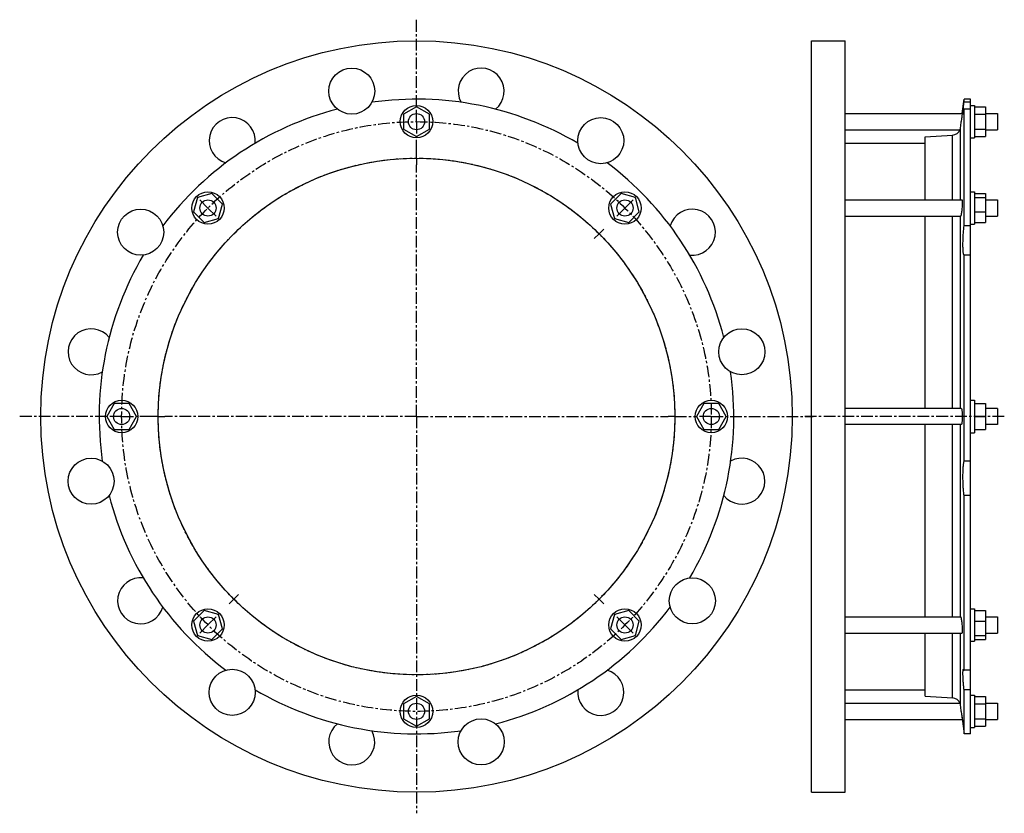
# Model space of a CAD drawing. Header units: millimetres. Extents: x -329 to 398, y -162 to 424.
import ezdxf

# ---------------------------------------------------------------- set-up
doc = ezdxf.new("R2010")
doc.units = ezdxf.units.MM
doc.header["$LTSCALE"] = 23.1
doc.linetypes.add('CENTER', pattern=[0.6, 0.375, -0.075, 0.075, -0.075])
doc.layers.get('0').update_dxf_attribs({"linetype": 'CONTINUOUS'})
doc.layers.add('AXES', color=7, linetype='CONTINUOUS')
doc.layers.add('ROUNDS', color=7, linetype='CONTINUOUS')

msp = doc.modelspace()

# ---------------------------------------------------------------- linework, layer by layer
at = {"color": 7, "linetype": 'Continuous'}
for p, q in [((255.66, -146.18), (255.66, 408.82)), ((255.66, 408.82), (280.66, 408.82)), ((280.66, -146.18), (280.66, 408.82)), ((373.11, 365.67), (368.35, 365.67)), ((-36.01, 360.04), (-45.51, 354.56)), ((-26.51, 354.56), (-36.01, 360.04)), ((373.11, 361.07), (376.11, 361.07)), ((376.11, 361.07), (376.11, 337.07)), ((376.11, 360.04), (384.11, 360.04)), ((384.11, 360.04), (384.11, 338.11)), ((-45.51, 354.56), (-45.51, 343.59)), ((-26.51, 343.59), (-26.51, 354.56)), ((376.11, 354.56), (384.11, 354.56)), ((-45.51, 343.59), (-36.01, 338.11)), ((-36.01, 338.11), (-26.51, 343.59)), ((376.11, 343.59), (384.11, 343.59)), ((339.77, 291.3), (339.77, 337.95)), ((373.11, 337.07), (376.11, 337.07)), ((376.11, 338.11), (384.11, 338.11)), ((280.66, 333.17), (339.77, 333.17)), ((-197.74, 293.05), (-200.58, 282.46)), ((-187.15, 295.89), (-197.74, 293.05)), ((-179.39, 288.14), (-187.15, 295.89)), ((115.12, 295.89), (107.36, 288.14)), ((125.72, 293.05), (115.12, 295.89)), ((128.55, 282.46), (125.72, 293.05)), ((373.11, 297.3), (376.11, 297.3)), ((376.11, 297.3), (376.11, 273.3)), ((376.11, 295.89), (384.11, 295.89)), ((376.11, 293.05), (384.11, 293.05)), ((384.11, 295.89), (384.11, 274.7)), ((-182.23, 277.54), (-179.39, 288.14)), ((107.36, 288.14), (110.2, 277.54)), ((-200.58, 282.46), (-192.83, 274.7)), ((-192.83, 274.7), (-182.23, 277.54)), ((110.2, 277.54), (120.8, 274.7)), ((120.8, 274.7), (128.55, 282.46)), ((339.77, 137.32), (339.77, 279.3)), ((376.11, 282.46), (384.11, 282.46)), ((373.11, 273.3), (376.11, 273.3)), ((376.11, 274.7), (384.11, 274.7)), ((-259.25, 140.82), (-264.73, 131.32)), ((-248.28, 140.82), (-259.25, 140.82)), ((-242.79, 131.32), (-248.28, 140.82)), ((176.25, 140.82), (170.77, 131.32)), ((187.22, 140.82), (176.25, 140.82)), ((192.71, 131.32), (187.22, 140.82)), ((373.11, 143.32), (376.11, 143.32)), ((376.11, 143.32), (376.11, 119.32)), ((376.11, 140.82), (384.11, 140.82)), ((384.11, 140.82), (384.11, 121.82)), ((-264.73, 131.32), (-259.25, 121.82)), ((-248.28, 121.82), (-242.79, 131.32)), ((170.77, 131.32), (176.25, 121.82)), ((187.22, 121.82), (192.71, 131.32)), ((376.11, 131.32), (384.11, 131.32)), ((393.11, 137.32), (384.11, 137.32)), ((339.77, -16.65), (339.77, 125.32)), ((393.11, 125.32), (384.11, 125.32)), ((-259.25, 121.82), (-248.28, 121.82)), ((176.25, 121.82), (187.22, 121.82)), ((373.11, 119.32), (376.11, 119.32)), ((376.11, 121.82), (384.11, 121.82)), ((-192.83, -12.05), (-200.58, -19.81)), ((-182.23, -14.89), (-192.83, -12.05)), ((120.8, -12.05), (110.2, -14.89)), ((128.55, -19.81), (120.8, -12.05)), ((373.11, -10.65), (376.11, -10.65)), ((376.11, -10.65), (376.11, -34.65)), ((376.11, -12.05), (384.11, -12.05)), ((384.11, -12.05), (384.11, -33.24)), ((-200.58, -19.81), (-197.74, -30.4)), ((-179.39, -25.49), (-182.23, -14.89)), ((110.2, -14.89), (107.36, -25.49)), ((125.72, -30.4), (128.55, -19.81)), ((376.11, -19.81), (384.11, -19.81)), ((-187.15, -33.24), (-179.39, -25.49)), ((107.36, -25.49), (115.12, -33.24)), ((339.77, -75.31), (339.77, -28.65)), ((-197.74, -30.4), (-187.15, -33.24)), ((115.12, -33.24), (125.72, -30.4)), ((373.11, -34.65), (376.11, -34.65)), ((376.11, -30.4), (384.11, -30.4)), ((376.11, -33.24), (384.11, -33.24)), ((280.66, -70.53), (339.77, -70.53)), ((-36.01, -75.46), (-45.51, -80.94)), ((-26.51, -80.94), (-36.01, -75.46)), ((373.11, -74.43), (376.11, -74.43)), ((376.11, -74.43), (376.11, -98.43)), ((376.11, -75.46), (384.11, -75.46)), ((384.11, -75.46), (384.11, -97.39)), ((-45.51, -80.94), (-45.51, -91.91)), ((-26.51, -91.91), (-26.51, -80.94)), ((376.11, -80.94), (384.11, -80.94)), ((-45.51, -91.91), (-36.01, -97.39)), ((-36.01, -97.39), (-26.51, -91.91)), ((376.11, -91.91), (384.11, -91.91)), ((373.11, -98.43), (376.11, -98.43)), ((376.11, -97.39), (384.11, -97.39)), ((373.11, -103.03), (368.35, -103.03)), ((255.66, -146.18), (280.66, -146.18))]:
    msp.add_line(p, q, dxfattribs=at)
for centre, radius in [((-36.01, 131.32), 277.5), ((-36.01, 349.07), 12), ((-36.01, 131.32), 190.75), ((-189.99, 285.3), 12), ((117.96, 285.3), 12), ((-253.76, 131.32), 12), ((181.74, 131.32), 12), ((-189.99, -22.65), 12), ((117.96, -22.65), 12), ((-36.01, -86.43), 12)]:
    msp.add_circle(centre, radius, dxfattribs=at)
at = {"layer": 'AXES', "color": 7, "linetype": 'CENTER'}
for p, q in [((-36.01, 360.07), (-36.01, 424.37)), ((-36.01, 349.07), (-36.01, 360.07)), ((-36.01, 349.07), (-36.01, 338.07)), ((-36.01, 327.07), (-36.01, 338.07)), ((-36.01, 322.07), (-36.01, 327.07)), ((-36.01, 322.07), (-36.01, 317.07)), ((-36.01, 131.32), (-36.01, 317.07)), ((-189.99, 285.3), (-197.76, 293.08)), ((117.96, 285.3), (125.74, 293.08)), ((-189.99, 285.3), (-182.21, 277.52)), ((117.96, 285.3), (110.18, 277.52)), ((98.87, 266.21), (102.4, 269.74)), ((98.87, 266.21), (95.33, 262.67)), ((-264.76, 131.32), (-329.06, 131.32)), ((-253.76, 131.32), (-264.76, 131.32)), ((-253.76, 131.32), (-242.76, 131.32)), ((-231.76, 131.32), (-242.76, 131.32)), ((-226.76, 131.32), (-231.76, 131.32)), ((-226.76, 131.32), (-221.76, 131.32)), ((-36.01, 131.32), (-221.76, 131.32)), ((-36.01, 131.32), (-36.01, -161.72)), ((-36.01, 131.32), (149.74, 131.32)), ((154.74, 131.32), (149.74, 131.32)), ((154.74, 131.32), (170.74, 131.32)), ((181.74, 131.32), (170.74, 131.32)), ((181.74, 131.32), (257.03, 131.32)), ((398.11, 131.32), (250.66, 131.32)), ((-170.89, -3.56), (-174.43, -7.09)), ((-170.89, -3.56), (-167.36, -0.02)), ((98.87, -3.56), (95.33, -0.02)), ((98.87, -3.56), (102.4, -7.09)), ((-189.99, -22.65), (-182.21, -14.87)), ((117.96, -22.65), (110.18, -14.87)), ((-189.99, -22.65), (-197.76, -30.43)), ((117.96, -22.65), (125.74, -30.43))]:
    msp.add_line(p, q, dxfattribs=at)
at = {"layer": 'AXES', "color": 7, "linetype": 'Continuous'}
for p, q in [((367.06, 355.07), (368.35, 365.67)), ((368.35, 363.35), (368.35, 365.67)), ((373.11, -103.03), (373.11, 365.67)), ((373.11, 363.35), (368.35, 363.35)), ((368.35, 272.09), (368.35, 358.29)), ((373.11, 358.29), (368.35, 358.29)), ((280.66, 355.07), (367.06, 355.07)), ((367.06, 355.07), (366.34, 349.07)), ((366.6, 351.21), (366.34, 349.07)), ((366.76, 352.49), (366.68, 351.87)), ((384.11, 355.07), (393.11, 355.07)), ((393.11, 355.07), (393.11, 343.07)), ((280.66, 343.07), (365.36, 343.07)), ((384.11, 343.07), (393.11, 343.07)), ((280.66, 291.3), (366.85, 291.3)), ((384.11, 291.3), (393.11, 291.3)), ((393.11, 291.3), (393.11, 279.3)), ((280.66, 279.3), (365.82, 279.3)), ((384.11, 279.3), (393.11, 279.3)), ((373.11, 272.09), (368.35, 272.09)), ((368.35, 98.38), (368.35, 250.55)), ((373.11, 250.55), (368.35, 250.55)), ((366.34, 137.32), (280.66, 137.32)), ((393.11, 137.32), (393.11, 125.32)), ((366.34, 125.32), (280.66, 125.32)), ((373.11, 98.38), (368.35, 98.38)), ((373.11, 72.97), (368.35, 72.97)), ((368.35, -56.04), (368.35, 72.97)), ((280.66, -16.65), (365.82, -16.65)), ((384.11, -16.65), (393.11, -16.65)), ((393.11, -16.65), (393.11, -28.65)), ((280.66, -28.65), (366.85, -28.65)), ((384.11, -28.65), (393.11, -28.65)), ((373.11, -56.04), (368.35, -56.04)), ((373.11, -70.43), (368.35, -70.43)), ((368.35, -103.03), (368.35, -70.43)), ((280.66, -80.43), (365.36, -80.43)), ((366.34, -86.43), (367.06, -92.43)), ((384.11, -80.43), (393.11, -80.43)), ((393.11, -80.43), (393.11, -92.43)), ((280.66, -92.43), (367.06, -92.43)), ((366.68, -89.22), (366.98, -91.74)), ((366.98, -91.74), (368.35, -103.03)), ((384.11, -92.43), (393.11, -92.43))]:
    msp.add_line(p, q, dxfattribs=at)
at = {"layer": 'AXES', "color": 9, "linetype": 'Continuous'}
for p, q in [((365.81, 291.3), (365.81, 344.75)), ((365.81, 137.32), (365.81, 279.3)), ((365.81, -16.65), (365.81, 125.32)), ((365.81, -82.1), (365.81, -28.65))]:
    msp.add_line(p, q, dxfattribs=at)
at = {"layer": 'AXES', "color": 7, "linetype": 'Continuous'}
for centre, radius in [((-83.81, 371.62), 17), ((-36.01, 349.07), 6), ((100.1, 335.03), 17), ((-189.99, 285.3), 6), ((117.96, 285.3), 6), ((-239.72, 267.44), 17), ((204.28, 179.12), 17), ((-253.76, 131.32), 6), ((181.74, 131.32), 6), ((-276.31, 83.53), 17), ((167.7, -4.79), 17), ((-189.99, -22.65), 6), ((117.96, -22.65), 6), ((-172.13, -72.39), 17), ((-36.01, -86.43), 6), ((11.78, -108.97), 17)]:
    msp.add_circle(centre, radius, dxfattribs=at)
at = {"layer": 'AXES', "color": 7, "linetype": 'CENTER'}
for radius in [217.75, 190.75]:
    msp.add_circle((-36.01, 131.32), radius, dxfattribs=at)
at = {"layer": 'AXES', "color": 7, "linetype": 'Continuous'}
for centre, radius, start, end in [((11.78, 371.62), 17, 308.21656, 209.28327), ((-36.01, 131.32), 234.35, 59.41882, 98.08118), ((-36.01, 131.32), 234.35, 104.41882, 143.08118), ((-172.13, 335.03), 17, 353.21661, 254.28333), ((-1406.64, 564.67), 1786.05, 352.92696, 353.06689), ((359.5, 345.55), 6.36, 273.55948, 337.05622), ((359.81, 345.49), 6.05, 336.48013, 352.95044), ((-36.01, 131.32), 234.35, 14.41882, 53.08118), ((167.7, 267.44), 17, 263.21659, 164.28332), ((-36.01, 131.32), 234.35, 149.41882, 188.08118), ((-276.31, 179.12), 17, 38.21663, 299.28335), ((-36.01, 131.32), 234.35, 329.41882, 8.08118), ((204.28, 83.53), 17, 218.21659, 119.28333), ((-36.01, 131.32), 234.35, 194.41882, 233.08118), ((-239.72, -4.79), 17, 83.21665, 344.28336), ((-36.01, 131.32), 234.35, 284.41882, 323.08118), ((100.1, -72.39), 17, 173.21661, 74.28334), ((-36.01, 131.32), 234.35, 239.41882, 278.08118), ((359.5, -82.9), 6.36, 22.94378, 86.44052), ((359.81, -82.84), 6.05, 7.04956, 23.51987), ((-1388.64, -299.81), 1767.91, 6.9324, 7.07375), ((-83.81, -108.97), 17, 128.21666, 29.28338)]:
    msp.add_arc(centre, radius, start, end, dxfattribs=at)
for points, knots in [([(367.62, 354.62), (367.62, 354.62), (367.61, 354.63), (367.6, 354.64), (367.6, 354.66), (367.59, 354.71), (367.58, 354.81), (367.58, 354.98), (367.59, 355.24), (367.6, 355.57), (367.63, 355.98), (367.66, 356.45), (367.71, 356.99), (367.76, 357.59), (367.84, 358.52), (367.97, 359.81), (368.15, 361.52), (368.28, 362.72), (368.35, 363.35)], [0, 0, 0, 0, 0.001845, 0.003332, 0.005293, 0.010725, 0.018235, 0.039561, 0.069285, 0.107304, 0.153458, 0.207546, 0.269323, 0.338507, 0.414785, 0.587199, 0.783441, 1, 1, 1, 1]), ([(368.35, 358.29), (368.31, 358.01), (368.23, 357.49), (368.1, 356.76), (367.99, 356.12), (367.89, 355.6), (367.82, 355.23), (367.76, 355), (367.73, 354.87), (367.7, 354.76), (367.67, 354.68), (367.65, 354.64), (367.63, 354.62), (367.62, 354.62)], [0, 0, 0, 0, 0.224896, 0.423531, 0.594449, 0.736428, 0.848437, 0.892952, 0.929708, 0.958664, 0.979831, 0.993341, 1, 1, 1, 1]), ([(366.85, 291.3), (366.89, 291.3), (366.93, 291.23), (366.96, 291.14), (366.98, 291.03), (367, 290.89), (367.02, 290.71), (367.04, 290.51), (367.06, 290.18), (367.07, 289.71), (367.06, 289.07), (367.04, 288.35), (367, 287.27), (366.91, 285.85), (366.76, 284.15), (366.57, 282.54), (366.42, 281.52), (366.34, 281.05)], [0, 0, 0, 0, 0.009156, 0.017505, 0.028721, 0.042844, 0.059849, 0.079674, 0.102227, 0.155059, 0.217247, 0.287454, 0.36415, 0.530193, 0.70103, 0.862122, 1, 1, 1, 1]), ([(366.34, 281.05), (366.3, 280.81), (366.24, 280.45), (366.14, 280.02), (366.07, 279.77), (366.01, 279.57), (365.95, 279.44), (365.91, 279.37), (365.88, 279.32), (365.84, 279.3), (365.82, 279.3)], [0, 0, 0, 0, 0.407591, 0.574365, 0.714448, 0.826743, 0.910695, 0.942176, 0.966997, 1, 1, 1, 1]), ([(368.35, 250.55), (368.32, 250.59), (368.26, 250.69), (368.17, 250.87), (368.1, 251.1), (367.99, 251.5), (367.88, 252.11), (367.77, 252.98), (367.69, 254.02), (367.63, 255.22), (367.59, 256.56), (367.57, 258.59), (367.62, 261.36), (367.77, 264.85), (368.02, 268.46), (368.23, 270.89), (368.35, 272.09)], [0, 0, 0, 0, 0.007229, 0.016344, 0.027461, 0.040631, 0.073141, 0.113735, 0.162058, 0.217614, 0.279792, 0.347886, 0.498592, 0.662682, 0.832452, 1, 1, 1, 1]), ([(366.34, 137.32), (366.4, 137.32), (366.49, 137.21), (366.56, 137.06), (366.63, 136.85), (366.69, 136.61), (366.75, 136.3), (366.81, 135.96), (366.88, 135.41), (366.95, 134.62), (367.04, 133.21), (367.08, 131.32), (367.04, 129.44), (366.95, 128.03), (366.88, 127.24), (366.81, 126.69), (366.75, 126.35), (366.69, 126.04), (366.63, 125.79), (366.56, 125.59), (366.49, 125.43), (366.4, 125.32), (366.34, 125.32)], [0, 0, 0, 0, 0.014859, 0.027751, 0.044745, 0.065849, 0.09095, 0.119867, 0.152361, 0.226907, 0.311883, 0.500001, 0.688118, 0.773094, 0.84764, 0.880134, 0.90905, 0.934152, 0.955255, 0.972249, 0.985141, 1, 1, 1, 1]), ([(368.35, 72.97), (368.23, 74), (368, 76.19), (367.77, 79.59), (367.62, 83.18), (367.56, 86.79), (367.61, 90.25), (367.76, 93.39), (367.96, 95.74), (368.17, 97.35), (368.29, 98.06), (368.35, 98.38)], [0, 0, 0, 0, 0.122456, 0.25844, 0.401731, 0.545662, 0.68349, 0.808794, 0.915851, 0.961031, 1, 1, 1, 1]), ([(365.82, -16.65), (365.84, -16.65), (365.88, -16.67), (365.91, -16.72), (365.95, -16.79), (366.01, -16.92), (366.07, -17.12), (366.14, -17.37), (366.24, -17.81), (366.3, -18.16), (366.34, -18.41)], [0, 0, 0, 0, 0.033003, 0.057824, 0.089305, 0.173257, 0.285552, 0.425634, 0.592409, 1, 1, 1, 1]), ([(366.34, -18.41), (366.42, -18.87), (366.57, -19.89), (366.76, -21.5), (366.91, -23.2), (367, -24.62), (367.04, -25.7), (367.06, -26.42), (367.07, -27.06), (367.06, -27.53), (367.04, -27.86), (367.02, -28.06), (367, -28.24), (366.98, -28.38), (366.96, -28.49), (366.93, -28.58), (366.89, -28.65), (366.85, -28.65)], [0, 0, 0, 0, 0.137878, 0.29897, 0.469808, 0.635851, 0.712547, 0.782754, 0.844942, 0.897773, 0.920327, 0.940151, 0.957156, 0.971279, 0.982495, 0.990844, 1, 1, 1, 1]), ([(368.35, -70.43), (368.25, -69.42), (368.08, -67.47), (367.85, -64.64), (367.71, -62.43), (367.64, -60.81), (367.6, -59.73), (367.58, -58.76), (367.58, -57.9), (367.6, -57.16), (367.62, -56.62), (367.66, -56.25), (367.69, -56.02), (367.72, -55.83), (367.76, -55.68), (367.8, -55.55), (367.84, -55.46), (367.89, -55.4), (367.93, -55.39), (367.95, -55.39)], [0, 0, 0, 0, 0.199737, 0.388696, 0.560607, 0.638349, 0.709731, 0.77416, 0.831107, 0.880119, 0.920826, 0.937981, 0.952972, 0.965791, 0.976449, 0.984986, 0.991509, 0.996286, 1, 1, 1, 1]), ([(367.95, -55.39), (367.99, -55.39), (368.04, -55.42), (368.09, -55.48), (368.17, -55.59), (368.26, -55.77), (368.32, -55.94), (368.35, -56.04)], [0, 0, 0, 0, 0.12422, 0.212793, 0.323102, 0.613528, 1, 1, 1, 1])]:
    msp.add_open_spline(points, degree=3, knots=knots, dxfattribs=at)
at = {"layer": 'ROUNDS', "color": 7, "linetype": 'Continuous'}
for p, q in [((339.77, 337.95), (359.89, 339.21)), ((339.77, -75.31), (359.89, -76.56))]:
    msp.add_line(p, q, dxfattribs=at)
at = {"layer": 'ROUNDS', "color": 9, "linetype": 'Continuous'}
for p, q in [((359.89, 291.3), (359.89, 339.21)), ((359.89, 137.32), (359.89, 279.3)), ((359.89, -16.65), (359.89, 125.32)), ((359.89, -76.56), (359.89, -28.65))]:
    msp.add_line(p, q, dxfattribs=at)

doc.saveas('drawing.dxf')
